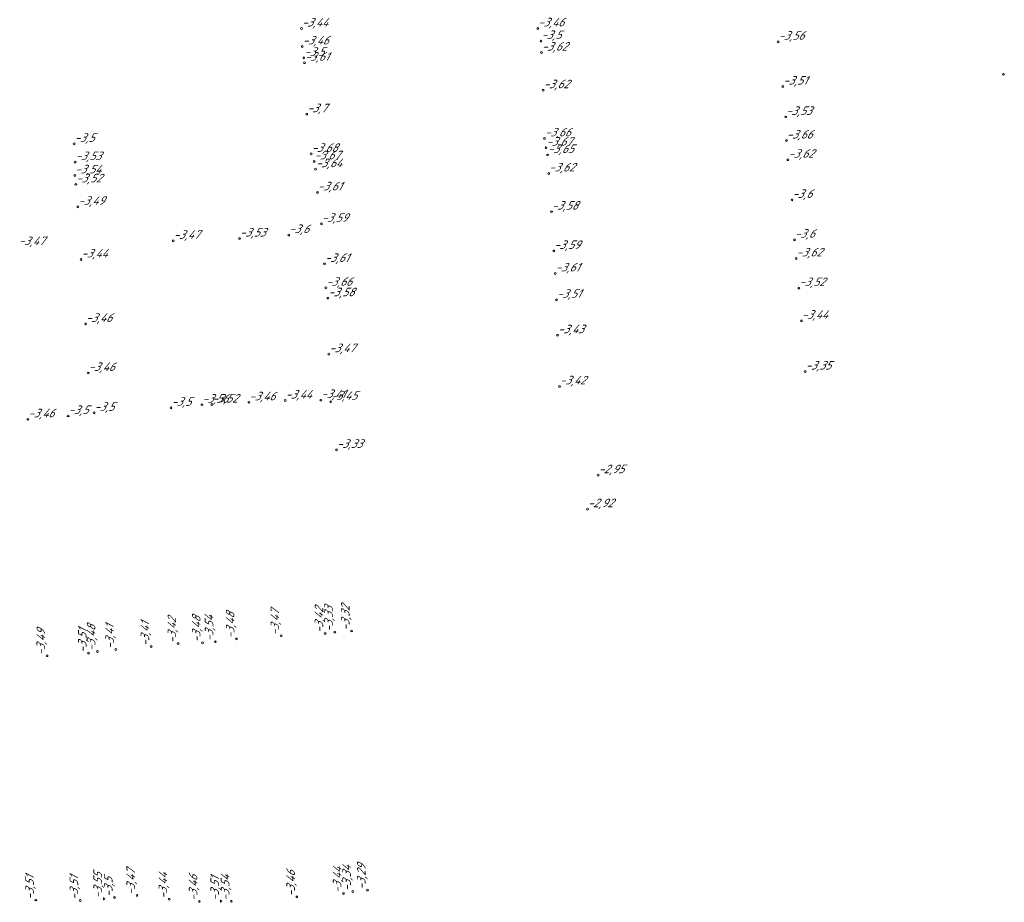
# Model space of a CAD drawing. Header units: metres. Extents: x 162343 to 162665, y 502576 to 502928.
# Tile 16 of 33: x 162542 to 162583, y 502719 to 502756. Entities that reach past the tile are written whole.
import ezdxf

# ---------------------------------------------------------------- set-up
doc = ezdxf.new("R2010")
doc.units = ezdxf.units.M
doc.header["$LTSCALE"] = 0.001
doc.layers.add('B-WE-OG-HOOGTEPUNT-T18', color=7, linetype='Continuous', lineweight=0)
doc.styles.add('Style-Arial', font='arial.ttf')

# ---------------------------------------------------------------- blocks, each defined once
blk = doc.blocks.new('hm_11')
at = {"color": 0, "linetype": 'ByBlock', "lineweight": -2}
blk.add_circle((0, 0), 0.0375, dxfattribs=at)

msp = doc.modelspace()

# ---------------------------------------------------------------- block references
at = {"layer": 'B-WE-OG-HOOGTEPUNT-T18'}
for p in [(162553.41612, 502755.460384), (162563.357588, 502755.465578), (162563.493412, 502754.933949), (162553.448505, 502754.704615), (162573.47496, 502754.905036), (162553.518546, 502754.229608), (162563.513829, 502754.447103), (162553.542905, 502754.021601), (162582.95513, 502753.534025), (162563.586151, 502752.864557), (162573.671727, 502753.017968), (162553.637185, 502751.856265), (162573.794837, 502751.74077), (162563.643901, 502750.838797), (162543.850959, 502750.610849), (162563.705178, 502750.447411), (162573.821546, 502750.748009), (162553.824352, 502750.188717), (162563.770971, 502750.141833), (162543.890033, 502749.842589), (162553.943421, 502749.873275), (162554.006126, 502749.543284), (162573.886839, 502749.941146), (162543.87429, 502749.283888), (162563.820772, 502749.365155), (162543.917513, 502748.907666), (162554.085527, 502748.568789), (162544.007015, 502747.962421), (162574.059182, 502748.252077), (162563.936333, 502747.759218), (162554.253188, 502747.247119), (162552.87983, 502746.773855), (162548.020188, 502746.530106), (162550.810494, 502746.626943), (162574.165626, 502746.577999), (162564.032218, 502746.1056), (162544.137593, 502745.74574), (162554.383765, 502745.558961), (162574.23014, 502745.790699), (162564.09298, 502745.15886), (162554.43906, 502744.556681), (162574.348036, 502744.543512), (162554.526653, 502744.115401), (162564.151863, 502744.053235), (162544.332053, 502743.037515), (162574.452211, 502743.170313), (162564.194223, 502742.558922), (162554.564595, 502741.762658), (162544.444411, 502740.973279), (162574.611981, 502741.032286), (162564.274008, 502740.409555), (162549.225321, 502739.640374), (162549.645788, 502739.645723), (162551.203167, 502739.738731), (162552.728524, 502739.81465), (162554.228861, 502739.833911), (162554.644142, 502739.76283), (162544.685012, 502739.296326), (162547.924369, 502739.507271), (162541.902554, 502739.023065), (162543.595299, 502739.163152), (162554.893276, 502737.739756), (162565.898408, 502736.673409), (162565.449542, 502735.244766)]:
    msp.add_blockref('hm_11', p, dxfattribs=at)
at = {"layer": 'B-WE-OG-HOOGTEPUNT-T18', "rotation": 90}
for p in [(162554.818158, 502730.074912), (162555.522333, 502730.120958), (162549.78982, 502729.67121), (162550.677606, 502729.786348), (162552.558153, 502729.91665), (162554.413779, 502730.021408), (162544.826205, 502729.258914), (162545.60192, 502729.344952), (162547.090585, 502729.463855), (162548.22489, 502729.590934), (162549.250232, 502729.624302), (162542.706858, 502729.080214), (162544.455694, 502729.187298), (162545.548577, 502718.914845), (162546.493909, 502718.999986), (162553.224531, 502718.935014), (162555.179174, 502719.077606), (162555.577841, 502719.162928), (162556.195592, 502719.224929), (162542.237012, 502718.80701), (162544.101172, 502718.786947), (162545.10376, 502718.857592), (162547.847132, 502718.838422), (162549.11723, 502718.748086), (162550.027159, 502718.756784), (162550.464225, 502718.75327)]:
    msp.add_blockref('hm_11', p, dxfattribs=at)

# ---------------------------------------------------------------- texts
at = {"layer": 'B-WE-OG-HOOGTEPUNT-T18', "char_height": 0.36, "attachment_point": 7, "style": 'Style-Arial'}
for s, insert in [('{\\fNLCS-ISO|b0|i1|c0|p34;\\Q15;\\C256;-3,44}', (162553.41612, 502755.460384)), ('{\\fNLCS-ISO|b0|i1|c0|p34;\\Q15;\\C256;-3,46}', (162563.357588, 502755.465578)), ('{\\fNLCS-ISO|b0|i1|c0|p34;\\Q15;\\C256;-3,46}', (162553.448505, 502754.704615)), ('{\\fNLCS-ISO|b0|i1|c0|p34;\\Q15;\\C256;-3,5}', (162563.493412, 502754.933949)), ('{\\fNLCS-ISO|b0|i1|c0|p34;\\Q15;\\C256;-3,56}', (162573.47496, 502754.905036)), ('{\\fNLCS-ISO|b0|i1|c0|p34;\\Q15;\\C256;-3,5}', (162553.518546, 502754.229608)), ('{\\fNLCS-ISO|b0|i1|c0|p34;\\Q15;\\C256;-3,62}', (162563.513829, 502754.447103)), ('{\\fNLCS-ISO|b0|i1|c0|p34;\\Q15;\\C256;-3,61}', (162553.542905, 502754.021601)), ('{\\fNLCS-ISO|b0|i1|c0|p34;\\Q15;\\C256;-3,51}', (162573.671727, 502753.017968)), ('{\\fNLCS-ISO|b0|i1|c0|p34;\\Q15;\\C256;-3,62}', (162563.586151, 502752.864557)), ('{\\fNLCS-ISO|b0|i1|c0|p34;\\Q15;\\C256;-3,7}', (162553.637185, 502751.856265)), ('{\\fNLCS-ISO|b0|i1|c0|p34;\\Q15;\\C256;-3,53}', (162573.794837, 502751.74077)), ('{\\fNLCS-ISO|b0|i1|c0|p34;\\Q15;\\C256;-3,5}', (162543.850959, 502750.610849)), ('{\\fNLCS-ISO|b0|i1|c0|p34;\\Q15;\\C256;-3,66}', (162563.643901, 502750.838797)), ('{\\fNLCS-ISO|b0|i1|c0|p34;\\Q15;\\C256;-3,67}', (162563.705178, 502750.447411)), ('{\\fNLCS-ISO|b0|i1|c0|p34;\\Q15;\\C256;-3,66}', (162573.821546, 502750.748009)), ('{\\fNLCS-ISO|b0|i1|c0|p34;\\Q15;\\C256;-3,68}', (162553.824352, 502750.188717)), ('{\\fNLCS-ISO|b0|i1|c0|p34;\\Q15;\\C256;-3,65}', (162563.770971, 502750.141833)), ('{\\fNLCS-ISO|b0|i1|c0|p34;\\Q15;\\C256;-3,53}', (162543.890033, 502749.842589)), ('{\\fNLCS-ISO|b0|i1|c0|p34;\\Q15;\\C256;-3,67}', (162553.943421, 502749.873275)), ('{\\fNLCS-ISO|b0|i1|c0|p34;\\Q15;\\C256;-3,62}', (162573.886839, 502749.941146)), ('{\\fNLCS-ISO|b0|i1|c0|p34;\\Q15;\\C256;-3,54}', (162543.87429, 502749.283888)), ('{\\fNLCS-ISO|b0|i1|c0|p34;\\Q15;\\C256;-3,64}', (162554.006126, 502749.543284)), ('{\\fNLCS-ISO|b0|i1|c0|p34;\\Q15;\\C256;-3,62}', (162563.820772, 502749.365155)), ('{\\fNLCS-ISO|b0|i1|c0|p34;\\Q15;\\C256;-3,52}', (162543.917513, 502748.907666)), ('{\\fNLCS-ISO|b0|i1|c0|p34;\\Q15;\\C256;-3,61}', (162554.085527, 502748.568789)), ('{\\fNLCS-ISO|b0|i1|c0|p34;\\Q15;\\C256;-3,49}', (162544.007015, 502747.962421)), ('{\\fNLCS-ISO|b0|i1|c0|p34;\\Q15;\\C256;-3,6}', (162574.059182, 502748.252077)), ('{\\fNLCS-ISO|b0|i1|c0|p34;\\Q15;\\C256;-3,58}', (162563.936333, 502747.759218)), ('{\\fNLCS-ISO|b0|i1|c0|p34;\\Q15;\\C256;-3,59}', (162554.253188, 502747.247119)), ('{\\fNLCS-ISO|b0|i1|c0|p34;\\Q15;\\C256;-3,6}', (162552.87983, 502746.773855)), ('{\\fNLCS-ISO|b0|i1|c0|p34;\\Q15;\\C256;-3,47}', (162548.020188, 502746.530106)), ('{\\fNLCS-ISO|b0|i1|c0|p34;\\Q15;\\C256;-3,53}', (162550.810494, 502746.626943)), ('{\\fNLCS-ISO|b0|i1|c0|p34;\\Q15;\\C256;-3,6}', (162574.165626, 502746.577999)), ('{\\fNLCS-ISO|b0|i1|c0|p34;\\Q15;\\C256;-3,47}', (162541.501254, 502746.267694)), ('{\\fNLCS-ISO|b0|i1|c0|p34;\\Q15;\\C256;-3,59}', (162564.032218, 502746.1056)), ('{\\fNLCS-ISO|b0|i1|c0|p34;\\Q15;\\C256;-3,44}', (162544.137593, 502745.74574)), ('{\\fNLCS-ISO|b0|i1|c0|p34;\\Q15;\\C256;-3,61}', (162554.383765, 502745.558961)), ('{\\fNLCS-ISO|b0|i1|c0|p34;\\Q15;\\C256;-3,62}', (162574.23014, 502745.790699)), ('{\\fNLCS-ISO|b0|i1|c0|p34;\\Q15;\\C256;-3,61}', (162564.09298, 502745.15886)), ('{\\fNLCS-ISO|b0|i1|c0|p34;\\Q15;\\C256;-3,66}', (162554.43906, 502744.556681)), ('{\\fNLCS-ISO|b0|i1|c0|p34;\\Q15;\\C256;-3,52}', (162574.348036, 502744.543512)), ('{\\fNLCS-ISO|b0|i1|c0|p34;\\Q15;\\C256;-3,58}', (162554.526653, 502744.115401)), ('{\\fNLCS-ISO|b0|i1|c0|p34;\\Q15;\\C256;-3,51}', (162564.151863, 502744.053235)), ('{\\fNLCS-ISO|b0|i1|c0|p34;\\Q15;\\C256;-3,46}', (162544.332053, 502743.037515)), ('{\\fNLCS-ISO|b0|i1|c0|p34;\\Q15;\\C256;-3,44}', (162574.452211, 502743.170313)), ('{\\fNLCS-ISO|b0|i1|c0|p34;\\Q15;\\C256;-3,43}', (162564.194223, 502742.558922)), ('{\\fNLCS-ISO|b0|i1|c0|p34;\\Q15;\\C256;-3,47}', (162554.564595, 502741.762658)), ('{\\fNLCS-ISO|b0|i1|c0|p34;\\Q15;\\C256;-3,46}', (162544.444411, 502740.973279)), ('{\\fNLCS-ISO|b0|i1|c0|p34;\\Q15;\\C256;-3,35}', (162574.611981, 502741.032286)), ('{\\fNLCS-ISO|b0|i1|c0|p34;\\Q15;\\C256;-3,42}', (162564.274008, 502740.409555)), ('{\\fNLCS-ISO|b0|i1|c0|p34;\\Q15;\\C256;-3,46}', (162551.203167, 502739.738731)), ('{\\fNLCS-ISO|b0|i1|c0|p34;\\Q15;\\C256;-3,44}', (162552.728524, 502739.81465)), ('{\\fNLCS-ISO|b0|i1|c0|p34;\\Q15;\\C256;-3,41}', (162554.228861, 502739.833911)), ('{\\fNLCS-ISO|b0|i1|c0|p34;\\Q15;\\C256;-3,45}', (162554.644142, 502739.76283)), ('{\\fNLCS-ISO|b0|i1|c0|p34;\\Q15;\\C256;-3,5}', (162544.685012, 502739.296326)), ('{\\fNLCS-ISO|b0|i1|c0|p34;\\Q15;\\C256;-3,5}', (162547.924369, 502739.507271)), ('{\\fNLCS-ISO|b0|i1|c0|p34;\\Q15;\\C256;-3,56}', (162549.225321, 502739.640374)), ('{\\fNLCS-ISO|b0|i1|c0|p34;\\Q15;\\C256;-3,52}', (162549.645788, 502739.645723)), ('{\\fNLCS-ISO|b0|i1|c0|p34;\\Q15;\\C256;-3,46}', (162541.902554, 502739.023065)), ('{\\fNLCS-ISO|b0|i1|c0|p34;\\Q15;\\C256;-3,5}', (162543.595299, 502739.163152)), ('{\\fNLCS-ISO|b0|i1|c0|p34;\\Q15;\\C256;-3,33}', (162554.893276, 502737.739756)), ('{\\fNLCS-ISO|b0|i1|c0|p34;\\Q15;\\C256;-2,95}', (162565.898408, 502736.673409)), ('{\\fNLCS-ISO|b0|i1|c0|p34;\\Q15;\\C256;-2,92}', (162565.449542, 502735.244766))]:
    msp.add_mtext(s, dxfattribs=dict(at, insert=insert))
at = {"layer": 'B-WE-OG-HOOGTEPUNT-T18', "char_height": 0.36, "attachment_point": 7, "rotation": 90, "style": 'Style-Arial'}
for s, insert in [('{\\fNLCS-ISO|b0|i1|c0|p34;\\Q15;\\C256;-3,48}', (162550.677606, 502729.786348)), ('{\\fNLCS-ISO|b0|i1|c0|p34;\\Q15;\\C256;-3,47}', (162552.558153, 502729.91665)), ('{\\fNLCS-ISO|b0|i1|c0|p34;\\Q15;\\C256;-3,42}', (162554.413779, 502730.021408)), ('{\\fNLCS-ISO|b0|i1|c0|p34;\\Q15;\\C256;-3,33}', (162554.818158, 502730.074912)), ('{\\fNLCS-ISO|b0|i1|c0|p34;\\Q15;\\C256;-3,32}', (162555.522333, 502730.120958)), ('{\\fNLCS-ISO|b0|i1|c0|p34;\\Q15;\\C256;-3,41}', (162547.090585, 502729.463855)), ('{\\fNLCS-ISO|b0|i1|c0|p34;\\Q15;\\C256;-3,42}', (162548.22489, 502729.590934)), ('{\\fNLCS-ISO|b0|i1|c0|p34;\\Q15;\\C256;-3,48}', (162549.250232, 502729.624302)), ('{\\fNLCS-ISO|b0|i1|c0|p34;\\Q15;\\C256;-3,54}', (162549.78982, 502729.67121)), ('{\\fNLCS-ISO|b0|i1|c0|p34;\\Q15;\\C256;-3,49}', (162542.706858, 502729.080214)), ('{\\fNLCS-ISO|b0|i1|c0|p34;\\Q15;\\C256;-3,51}', (162544.455694, 502729.187298)), ('{\\fNLCS-ISO|b0|i1|c0|p34;\\Q15;\\C256;-3,48}', (162544.826205, 502729.258914)), ('{\\fNLCS-ISO|b0|i1|c0|p34;\\Q15;\\C256;-3,41}', (162545.60192, 502729.344952)), ('{\\fNLCS-ISO|b0|i1|c0|p34;\\Q15;\\C256;-3,47}', (162546.493909, 502718.999986)), ('{\\fNLCS-ISO|b0|i1|c0|p34;\\Q15;\\C256;-3,44}', (162555.179174, 502719.077606)), ('{\\fNLCS-ISO|b0|i1|c0|p34;\\Q15;\\C256;-3,34}', (162555.577841, 502719.162928)), ('{\\fNLCS-ISO|b0|i1|c0|p34;\\Q15;\\C256;-3,29}', (162556.195592, 502719.224929)), ('{\\fNLCS-ISO|b0|i1|c0|p34;\\Q15;\\C256;-3,51}', (162542.237012, 502718.80701)), ('{\\fNLCS-ISO|b0|i1|c0|p34;\\Q15;\\C256;-3,51}', (162544.101172, 502718.786947)), ('{\\fNLCS-ISO|b0|i1|c0|p34;\\Q15;\\C256;-3,55}', (162545.10376, 502718.857592)), ('{\\fNLCS-ISO|b0|i1|c0|p34;\\Q15;\\C256;-3,5}', (162545.548577, 502718.914845)), ('{\\fNLCS-ISO|b0|i1|c0|p34;\\Q15;\\C256;-3,44}', (162547.847132, 502718.838422)), ('{\\fNLCS-ISO|b0|i1|c0|p34;\\Q15;\\C256;-3,46}', (162549.11723, 502718.748086)), ('{\\fNLCS-ISO|b0|i1|c0|p34;\\Q15;\\C256;-3,51}', (162550.027159, 502718.756784)), ('{\\fNLCS-ISO|b0|i1|c0|p34;\\Q15;\\C256;-3,54}', (162550.464225, 502718.75327)), ('{\\fNLCS-ISO|b0|i1|c0|p34;\\Q15;\\C256;-3,46}', (162553.224531, 502718.935014))]:
    msp.add_mtext(s, dxfattribs=dict(at, insert=insert))

doc.saveas('drawing.dxf')
